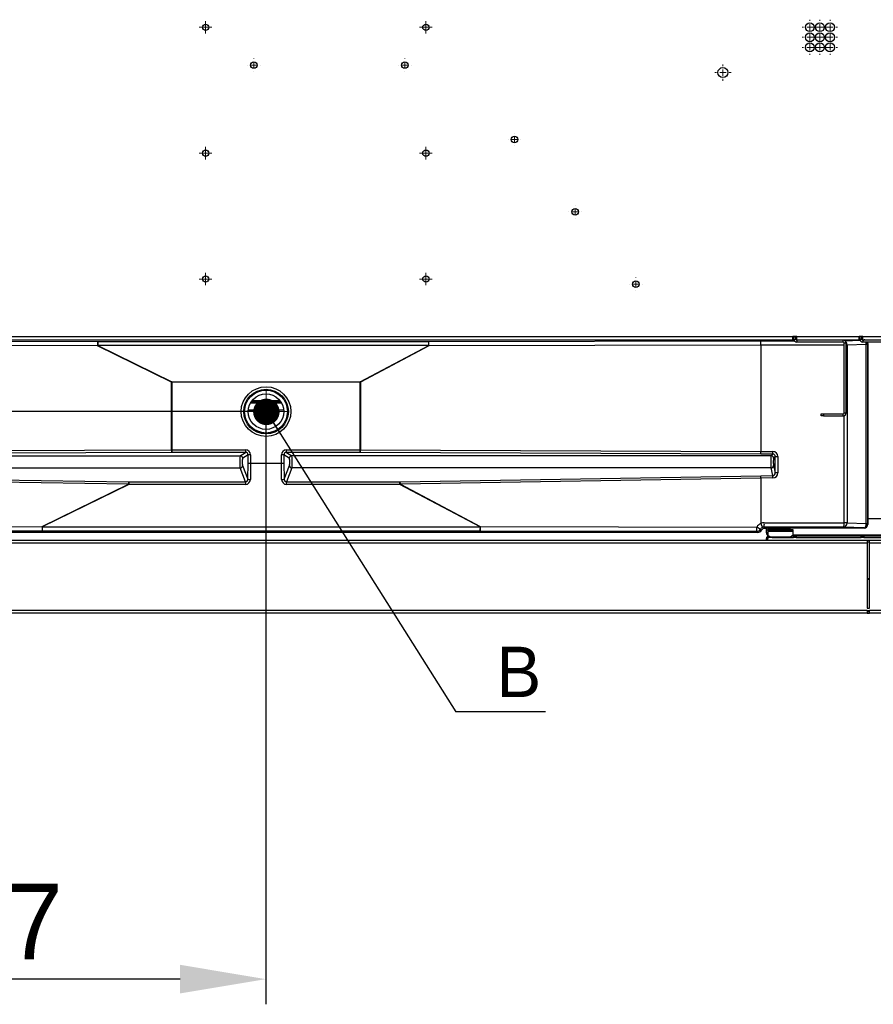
# Model space of a CAD drawing. Header units: millimetres. Extents: x 0 to 39025, y -31299 to 8400.
# Tile 129 of 209: x 15008 to 15686, y -11847 to -11064. Entities that reach past the tile are written whole.
import ezdxf

# ---------------------------------------------------------------- set-up
doc = ezdxf.new("R2010")
doc.units = ezdxf.units.MM
doc.header["$PDSIZE"] = -1
doc.layers.add('ANOTACIJE', color=7, linetype='Continuous')
doc.layers.add('DIMENZIJE', color=4, linetype='Continuous')
doc.styles.add('SLDTEXTSTYLE1', font='Montserrat-Regular.ttf')
doc.styles.add('SLDTEXTSTYLE6', font='txt')
doc.styles.get("Standard").update_dxf_attribs({"font": 'Montserrat-Regular.ttf'})
doc.dimstyles.new('SLDDIMSTYLE0', dxfattribs={"dimtxt": 3, "dimasz": 3.414889, "dimexe": 0, "dimexo": 0.0625, "dimgap": 0.75, "dimtad": 1, "dimdec": 0, "dimlfac": 20, "dimrnd": 1e-09, "dimzin": 12, "dimdsep": 46, "dimtxsty": 'SLDTEXTSTYLE6', "dimsah": 1, "dimcen": 0.09, "dimadec": 0, "dimazin": 3, "dimtfac": 1, "dimtdec": 0, "dimtofl": 0, "dimtmove": 0, "dimatfit": 3, "dimfxl": 1, "dimfrac": 2, "dimtolj": 1, "dimtzin": 12, "dimarcsym": 0})
doc.dimstyles.new('SLDDIMSTYLE2', dxfattribs={"dimtxt": 0.18, "dimasz": 1.050735, "dimexe": 0, "dimexo": 0.0625, "dimgap": 0, "dimtad": 0, "dimtih": 1, "dimtoh": 1, "dimdec": 0, "dimrnd": 1e-09, "dimzin": 0, "dimdsep": 46, "dimtxsty": 'Standard', "dimblk1": 'DOT', "dimblk2": 'DOT', "dimsah": 1, "dimcen": 0.09, "dimadec": 0, "dimazin": 0, "dimtfac": 1.050735, "dimtdec": 0, "dimtofl": 0, "dimtmove": 0, "dimatfit": 3, "dimldrblk": 'DOT', "dimfxl": 1, "dimfrac": 2, "dimtolj": 1, "dimtzin": 0, "dimarcsym": 0})

# ---------------------------------------------------------------- blocks, each defined once
blk = doc.blocks.new('SW_CENTERMARKSYMBOL_41')
at = {"color": 0, "linetype": 'Continuous', "lineweight": 18}
for p, q in [((-2.5, 0), (-3.25, 0)), ((0, 0), (-1.25, 0)), ((0, 2.5), (0, 3.25)), ((0, 0), (0, 1.25)), ((0, 0), (0, -1.25)), ((0, 0), (1.25, 0)), ((2.5, 0), (3.25, 0)), ((0, -2.5), (0, -3.25))]:
    blk.add_line(p, q, dxfattribs=at)
blk = doc.blocks.new('SW_CENTERMARKSYMBOL_45')
at = {"color": 0, "linetype": 'Continuous', "lineweight": 18}
for p, q in [((-2.5, 0), (-2.55, 0)), ((0, 0), (-1.25, 0)), ((0, 2.5), (0, 2.55)), ((0, 0), (0, 1.25)), ((0, 0), (0, -1.25)), ((0, 0), (1.25, 0)), ((2.5, 0), (2.55, 0)), ((0, -2.5), (0, -2.55))]:
    blk.add_line(p, q, dxfattribs=at)
blk = doc.blocks.new('SW_CENTERMARKSYMBOL_47')
at = {"color": 0, "linetype": 'Continuous', "lineweight": 18}
for p, q in [((-2.5, 0), (-2.55, 0)), ((0, 0), (-1.25, 0)), ((0, 2.5), (0, 2.55)), ((0, 0), (0, 1.25)), ((0, 0), (0, -1.25)), ((0, 0), (1.25, 0)), ((2.5, 0), (2.55, 0)), ((0, -2.5), (0, -2.55))]:
    blk.add_line(p, q, dxfattribs=at)
blk = doc.blocks.new('SW_CENTERMARKSYMBOL_51')
at = {"color": 0, "linetype": 'Continuous', "lineweight": 18}
for p, q in [((-2.5, 0), (-2.55, 0)), ((0, 0), (-1.25, 0)), ((0, 2.5), (0, 2.55)), ((0, 0), (0, 1.25)), ((0, 0), (0, -1.25)), ((0, 0), (1.25, 0)), ((2.5, 0), (2.55, 0)), ((0, -2.5), (0, -2.55))]:
    blk.add_line(p, q, dxfattribs=at)
blk = doc.blocks.new('SW_CENTERMARKSYMBOL_53')
at = {"color": 0, "linetype": 'Continuous', "lineweight": 18}
for p, q in [((-2.5, 0), (-2.55, 0)), ((0, 0), (-1.25, 0)), ((0, 2.5), (0, 2.55)), ((0, 0), (0, 1.25)), ((0, 0), (0, -1.25)), ((0, 0), (1.25, 0)), ((2.5, 0), (2.55, 0)), ((0, -2.5), (0, -2.55))]:
    blk.add_line(p, q, dxfattribs=at)
blk = doc.blocks.new('SW_CENTERMARKSYMBOL_54')
at = {"color": 0, "linetype": 'Continuous', "lineweight": 18}
for p, q in [((-2.5, 0), (-2.55, 0)), ((0, 0), (-1.25, 0)), ((0, 2.5), (0, 2.55)), ((0, 0), (0, 1.25)), ((0, 0), (0, -1.25)), ((0, 0), (1.25, 0)), ((2.5, 0), (2.55, 0)), ((0, -2.5), (0, -2.55))]:
    blk.add_line(p, q, dxfattribs=at)
blk = doc.blocks.new('SW_CENTERMARKSYMBOL_59')
at = {"color": 0, "linetype": 'Continuous', "lineweight": 18}
for p, q in [((-2.5, 0), (-3, 0)), ((0, 0), (-1.25, 0)), ((0, 2.5), (0, 3)), ((0, 0), (0, 1.25)), ((0, 0), (0, -1.25)), ((0, 0), (1.25, 0)), ((2.5, 0), (3, 0)), ((0, -2.5), (0, -3))]:
    blk.add_line(p, q, dxfattribs=at)
blk = doc.blocks.new('SW_CENTERMARKSYMBOL_60')
at = {"color": 0, "linetype": 'Continuous', "lineweight": 18}
for p, q in [((-2.5, 0), (-3, 0)), ((0, 0), (-1.25, 0)), ((0, 2.5), (0, 3)), ((0, 0), (0, 1.25)), ((0, 0), (0, -1.25)), ((0, 0), (1.25, 0)), ((2.5, 0), (3, 0)), ((0, -2.5), (0, -3))]:
    blk.add_line(p, q, dxfattribs=at)
blk = doc.blocks.new('SW_CENTERMARKSYMBOL_61')
at = {"color": 0, "linetype": 'Continuous', "lineweight": 18}
for p, q in [((-2.5, 0), (-3, 0)), ((0, 0), (-1.25, 0)), ((0, 2.5), (0, 3)), ((0, 0), (0, 1.25)), ((0, 0), (0, -1.25)), ((0, 0), (1.25, 0)), ((2.5, 0), (3, 0)), ((0, -2.5), (0, -3))]:
    blk.add_line(p, q, dxfattribs=at)
blk = doc.blocks.new('SW_CENTERMARKSYMBOL_62')
at = {"color": 0, "linetype": 'Continuous', "lineweight": 18}
for p, q in [((-2.5, 0), (-3, 0)), ((0, 0), (-1.25, 0)), ((0, 2.5), (0, 3)), ((0, 0), (0, 1.25)), ((0, 0), (0, -1.25)), ((0, 0), (1.25, 0)), ((2.5, 0), (3, 0)), ((0, -2.5), (0, -3))]:
    blk.add_line(p, q, dxfattribs=at)
blk = doc.blocks.new('SW_CENTERMARKSYMBOL_63')
at = {"color": 0, "linetype": 'Continuous', "lineweight": 18}
for p, q in [((-2.5, 0), (-3, 0)), ((0, 0), (-1.25, 0)), ((0, 2.5), (0, 3)), ((0, 0), (0, 1.25)), ((0, 0), (0, -1.25)), ((0, 0), (1.25, 0)), ((2.5, 0), (3, 0)), ((0, -2.5), (0, -3))]:
    blk.add_line(p, q, dxfattribs=at)
blk = doc.blocks.new('SW_CENTERMARKSYMBOL_64')
at = {"color": 0, "linetype": 'Continuous', "lineweight": 18}
for p, q in [((-2.5, 0), (-3, 0)), ((0, 0), (-1.25, 0)), ((0, 2.5), (0, 3)), ((0, 0), (0, 1.25)), ((0, 0), (0, -1.25)), ((0, 0), (1.25, 0)), ((2.5, 0), (3, 0)), ((0, -2.5), (0, -3))]:
    blk.add_line(p, q, dxfattribs=at)
blk = doc.blocks.new('SW_CENTERMARKSYMBOL_65')
at = {"color": 0, "linetype": 'Continuous', "lineweight": 18}
for p, q in [((-2.5, 0), (-3, 0)), ((0, 0), (-1.25, 0)), ((0, 2.5), (0, 3)), ((0, 0), (0, 1.25)), ((0, 0), (0, -1.25)), ((0, 0), (1.25, 0)), ((2.5, 0), (3, 0)), ((0, -2.5), (0, -3))]:
    blk.add_line(p, q, dxfattribs=at)
blk = doc.blocks.new('SW_CENTERMARKSYMBOL_66')
at = {"color": 0, "linetype": 'Continuous', "lineweight": 18}
for p, q in [((-2.5, 0), (-3, 0)), ((0, 0), (-1.25, 0)), ((0, 2.5), (0, 3)), ((0, 0), (0, 1.25)), ((0, 0), (0, -1.25)), ((0, 0), (1.25, 0)), ((2.5, 0), (3, 0)), ((0, -2.5), (0, -3))]:
    blk.add_line(p, q, dxfattribs=at)
blk = doc.blocks.new('SW_CENTERMARKSYMBOL_67')
at = {"color": 0, "linetype": 'Continuous', "lineweight": 18}
for p, q in [((-2.5, 0), (-3, 0)), ((0, 0), (-1.25, 0)), ((0, 2.5), (0, 3)), ((0, 0), (0, 1.25)), ((0, 0), (0, -1.25)), ((0, 0), (1.25, 0)), ((2.5, 0), (3, 0)), ((0, -2.5), (0, -3))]:
    blk.add_line(p, q, dxfattribs=at)
blk = doc.blocks.new('SW_CENTERMARKSYMBOL_75')
at = {"color": 0, "linetype": 'Continuous', "lineweight": 18}
for p, q in [((-1.25, 0), (-2.5, 0)), ((0, 0), (-1.25, 0)), ((0, 1.25), (0, 2.5)), ((0, 0), (0, 1.25)), ((0, 0), (0, -1.25)), ((0, 0), (1.25, 0)), ((1.25, 0), (2.5, 0)), ((0, -1.25), (0, -2.5))]:
    blk.add_line(p, q, dxfattribs=at)
blk = doc.blocks.new('SW_CENTERMARKSYMBOL_76')
at = {"color": 0, "linetype": 'Continuous', "lineweight": 18}
for p, q in [((-1.25, 0), (-2.5, 0)), ((0, 0), (-1.25, 0)), ((0, 1.25), (0, 2.5)), ((0, 0), (0, 1.25)), ((0, 0), (0, -1.25)), ((0, 0), (1.25, 0)), ((1.25, 0), (2.5, 0)), ((0, -1.25), (0, -2.5))]:
    blk.add_line(p, q, dxfattribs=at)
blk = doc.blocks.new('SW_CENTERMARKSYMBOL_79')
at = {"color": 0, "linetype": 'Continuous', "lineweight": 18}
for p, q in [((-1.25, 0), (-2.5, 0)), ((0, 0), (-1.25, 0)), ((0, 1.25), (0, 2.5)), ((0, 0), (0, 1.25)), ((0, 0), (0, -1.25)), ((0, 0), (1.25, 0)), ((1.25, 0), (2.5, 0)), ((0, -1.25), (0, -2.5))]:
    blk.add_line(p, q, dxfattribs=at)
blk = doc.blocks.new('SW_CENTERMARKSYMBOL_80')
at = {"color": 0, "linetype": 'Continuous', "lineweight": 18}
for p, q in [((-1.25, 0), (-2.5, 0)), ((0, 0), (-1.25, 0)), ((0, 1.25), (0, 2.5)), ((0, 0), (0, 1.25)), ((0, 0), (0, -1.25)), ((0, 0), (1.25, 0)), ((1.25, 0), (2.5, 0)), ((0, -1.25), (0, -2.5))]:
    blk.add_line(p, q, dxfattribs=at)
blk = doc.blocks.new('SW_CENTERMARKSYMBOL_83')
at = {"color": 0, "linetype": 'Continuous', "lineweight": 18}
for p, q in [((-1.25, 0), (-2.5, 0)), ((0, 0), (-1.25, 0)), ((0, 1.25), (0, 2.5)), ((0, 0), (0, 1.25)), ((0, 0), (0, -1.25)), ((0, 0), (1.25, 0)), ((1.25, 0), (2.5, 0)), ((0, -1.25), (0, -2.5))]:
    blk.add_line(p, q, dxfattribs=at)
blk = doc.blocks.new('SW_CENTERMARKSYMBOL_84')
at = {"color": 0, "linetype": 'Continuous', "lineweight": 18}
for p, q in [((-1.25, 0), (-2.5, 0)), ((0, 0), (-1.25, 0)), ((0, 1.25), (0, 2.5)), ((0, 0), (0, 1.25)), ((0, 0), (0, -1.25)), ((0, 0), (1.25, 0)), ((1.25, 0), (2.5, 0)), ((0, -1.25), (0, -2.5))]:
    blk.add_line(p, q, dxfattribs=at)
blk = doc.blocks.new('SW_CENTERMARKSYMBOL_100')
at = {"color": 0, "linetype": 'Continuous', "lineweight": 18}
for p, q in [((0, 2.5), (0, 8.31)), ((-2.5, 0), (-8.31, 0)), ((0, 0), (-1.25, 0)), ((0, 0), (0, 1.25)), ((0, 0), (0, -1.25)), ((0, 0), (1.25, 0)), ((2.5, 0), (8.31, 0)), ((0, -2.5), (0, -8.31))]:
    blk.add_line(p, q, dxfattribs=at)
blk = doc.blocks.new('Adapt 2 S (spodaj)')
at = {"linetype": 'Continuous', "lineweight": 25}
for p, q in [((41.6, 219.88), (898.6, 219.88)), ((901.6, 219.88), (898.6, 219.88)), ((898.6, 217.08), (898.6, 219.88)), ((898.6, 219.38), (900.6, 219.38)), ((898.6, 219.08), (899.35, 219.08)), ((899.35, 217.58), (899.35, 219.88)), ((900.6, 219.38), (900.6, 219.88)), ((900.85, 217.58), (900.85, 219.88)), ((901.6, 219.38), (900.85, 219.38)), ((900.85, 219.08), (901.6, 219.08)), ((901.6, 219.88), (951.1, 219.88)), ((901.6, 217.08), (901.6, 219.88)), ((954.1, 219.88), (951.1, 219.88)), ((951.1, 217.08), (951.1, 219.88)), ((951.85, 219.38), (951.1, 219.38)), ((951.1, 219.08), (951.85, 219.08)), ((951.85, 217.58), (951.85, 219.88)), ((953.35, 217.58), (953.35, 219.88)), ((954.1, 219.38), (953.35, 219.38)), ((953.35, 219.08), (954.1, 219.08)), ((954.1, 217.08), (954.1, 219.88)), ((954.1, 219.88), (1108.4, 219.88)), ((41.6, 217.08), (898.6, 217.08)), ((55, 216.32), (346.33, 215.89)), ((346.18, 212.39), (55.31, 212.83)), ((404.92, 183.53), (346.18, 212.39)), ((346.33, 215.89), (346.33, 212.69)), ((346.33, 215.89), (609.27, 215.89)), ((346.33, 212.69), (405.08, 183.83)), ((609.27, 212.69), (346.33, 212.69)), ((554.92, 183.83), (609.27, 212.69)), ((609.43, 212.39), (555.08, 183.53)), ((609.27, 215.89), (872.87, 216.32)), ((609.27, 212.69), (609.27, 215.89)), ((873, 212.82), (609.43, 212.39)), ((865.5, 217.08), (865.5, 216.62)), ((870.5, 216.62), (870.5, 217.08)), ((872.87, 216.32), (899.71, 216.34)), ((939.15, 212.88), (873, 212.82)), ((873, 212.82), (873, 128.38)), ((873, 212.82), (873, 212.82)), ((899.41, 217.08), (898.6, 217.08)), ((899.35, 217.58), (900.85, 217.58)), ((901.6, 217.08), (901.03, 217.08)), ((901.6, 217.08), (951.1, 217.08)), ((901.65, 216.78), (901.65, 215.28)), ((938.55, 216.78), (901.65, 216.78)), ((938.55, 215.28), (901.65, 215.28)), ((938.55, 215.28), (938.55, 216.78)), ((939.15, 158.55), (939.15, 212.88)), ((939.35, 212.88), (939.15, 212.88)), ((939.35, 159.08), (939.35, 214.48)), ((940.85, 214.48), (939.35, 214.48)), ((939.81, 216.4), (951.98, 216.83)), ((940.85, 159.08), (940.85, 214.48)), ((941.53, 212.88), (940.85, 212.88)), ((956.81, 213.41), (941.53, 212.88)), ((941.53, 212.88), (941.53, 71.68)), ((951.91, 217.08), (951.1, 217.08)), ((951.85, 217.58), (953.35, 217.58)), ((954.1, 217.08), (953.53, 217.08)), ((953.74, 216.89), (954.85, 216.93)), ((954.1, 217.08), (1108.4, 217.08)), ((954.15, 216.78), (954.15, 215.28)), ((991.05, 216.78), (954.15, 216.78)), ((991.05, 215.28), (954.15, 215.28)), ((954.85, 216.93), (955, 217.08)), ((955.8, 216.97), (955.8, 217.08)), ((956.81, 71.15), (956.81, 213.41)), ((957.8, 217.08), (957.8, 216.78)), ((957.83, 213.76), (957.83, 70.8)), ((958, 214.08), (957.85, 213.93)), ((958, 214.08), (958, 70.48)), ((404.92, 183.53), (405.08, 183.53)), ((404.92, 129.67), (404.92, 183.53)), ((405.08, 183.83), (405.08, 183.53)), ((405.08, 183.83), (554.92, 183.83)), ((405.08, 183.53), (405.08, 129.67)), ((554.92, 183.53), (405.08, 183.53)), ((554.92, 183.83), (554.92, 183.53)), ((554.92, 183.53), (555.08, 183.53)), ((554.92, 129.67), (554.92, 183.53)), ((555.08, 183.53), (555.08, 129.67)), ((467.76, 167.13), (492.24, 167.13)), ((468.4, 168.13), (491.6, 168.13)), ((468.89, 168.79), (491.11, 168.79)), ((494.08, 161.13), (465.92, 161.13)), ((465.94, 161.43), (494.06, 161.43)), ((920.85, 156.78), (920.85, 158.28)), ((920.85, 158.28), (922.85, 158.28)), ((922.85, 156.78), (920.85, 156.78)), ((922.85, 158.28), (922.85, 156.78)), ((922.85, 158.28), (938.55, 158.28)), ((922.85, 156.78), (938.55, 156.78)), ((938.55, 156.78), (938.55, 158.28)), ((939.15, 71.68), (939.15, 156.86)), ((939.35, 159.08), (940.85, 159.08)), ((44.4, 128.32), (404.92, 129.67)), ((405.01, 127.68), (268.65, 127.17)), ((405.08, 129.67), (405.08, 127.68)), ((405.08, 129.67), (463.75, 129.67)), ((463.75, 127.68), (405.08, 127.68)), ((459.51, 125.04), (463.75, 127.68)), ((465.76, 125.71), (461.49, 123.05)), ((463.75, 129.67), (463.75, 127.68)), ((465.76, 119.17), (465.76, 125.71)), ((467.74, 125.71), (465.76, 125.71)), ((467.74, 125.71), (467.74, 119.08)), ((494.24, 125.71), (492.26, 125.71)), ((492.26, 119.08), (492.26, 125.71)), ((494.24, 125.71), (494.24, 119.17)), ((498.51, 123.05), (494.24, 125.71)), ((496.25, 127.68), (496.25, 129.67)), ((496.25, 129.67), (554.92, 129.67)), ((554.92, 127.68), (496.25, 127.68)), ((496.25, 127.68), (500.49, 125.04)), ((554.92, 127.68), (554.92, 129.67)), ((872.93, 126.39), (554.99, 127.68)), ((555.08, 129.67), (873, 128.38)), ((882.53, 126.37), (872.93, 126.39)), ((873, 128.38), (882.59, 128.36)), ((881.21, 125.04), (882.53, 126.37)), ((44.4, 125.04), (459.51, 125.04)), ((465.6, 106.33), (465.76, 119.17)), ((467.74, 119.08), (467.58, 106.16)), ((467.74, 119.08), (467.74, 119.08)), ((467.74, 119.08), (492.26, 119.08)), ((492.42, 106.16), (492.26, 119.08)), ((492.26, 119.08), (492.26, 119.08)), ((494.24, 119.17), (494.4, 106.33)), ((881.21, 125.04), (500.49, 125.04)), ((884.52, 124.36), (883.2, 123.05)), ((884.52, 124.36), (886.56, 124.36)), ((884.52, 111.51), (884.52, 124.36)), ((886.56, 124.36), (886.56, 111.51)), ((44.4, 115.36), (459.41, 115.36)), ((463.69, 104.28), (459.41, 115.36)), ((461.39, 117.24), (465.6, 106.33)), ((494.4, 106.33), (498.61, 117.24)), ((500.59, 115.36), (496.31, 104.28)), ((881.14, 115.36), (500.59, 115.36)), ((882.62, 109.22), (881.14, 115.36)), ((883.14, 117.24), (884.52, 111.51)), ((886.56, 111.51), (884.52, 111.51)), ((370.68, 102.41), (44.4, 107.51)), ((205.44, 106.87), (370.76, 104.28)), ((302.08, 68.7), (370.68, 102.41)), ((371.09, 102.23), (302.23, 68.4)), ((371.09, 104.28), (463.69, 104.28)), ((371.09, 104.28), (371.09, 102.23)), ((463.69, 102.23), (371.09, 102.23)), ((463.69, 104.28), (463.69, 102.23)), ((496.31, 102.23), (496.31, 104.28)), ((496.31, 104.28), (586.36, 104.28)), ((586.36, 102.23), (496.31, 102.23)), ((586.36, 102.23), (586.36, 104.28)), ((650.07, 68.4), (586.36, 102.23)), ((586.67, 104.28), (872.93, 109.13)), ((873, 107.25), (586.77, 102.41)), ((586.77, 102.41), (650.24, 68.7)), ((872.93, 109.13), (882.62, 109.22)), ((882.67, 107.34), (873, 107.25)), ((873, 107.25), (873, 71.14)), ((875.83, 71.74), (939.15, 71.68)), ((941.53, 71.68), (939.15, 71.68)), ((941.53, 71.68), (956.81, 71.15)), ((957.85, 70.63), (958, 70.48)), ((958, 75.03), (969.5, 75.03)), ((302.23, 65.2), (44.4, 64.82)), ((870.49, 64.08), (44.4, 64.08)), ((44.52, 68.31), (302.08, 68.7)), ((302.23, 68.4), (650.07, 68.4)), ((302.23, 68.4), (302.23, 65.2)), ((650.07, 65.2), (302.23, 65.2)), ((650.07, 68.4), (650.07, 65.2)), ((869.73, 64.85), (650.07, 65.2)), ((650.24, 68.7), (869.89, 68.34)), ((870.49, 64.08), (869.73, 64.85)), ((872.73, 66.55), (873.5, 65.78)), ((875.64, 67.37), (877.5, 67.37)), ((939.06, 68.18), (875.74, 68.24)), ((875.74, 68.24), (876.5, 67.48)), ((955, 67.48), (876.5, 67.48)), ((877.5, 63.83), (877.5, 67.48)), ((878.5, 63.83), (877.5, 63.83)), ((878.5, 66.53), (880.5, 66.6)), ((878.5, 65.53), (878.5, 66.53)), ((880.5, 65.6), (878.5, 65.53)), ((878.5, 65.53), (878.5, 65.27)), ((878.5, 65.27), (898.5, 65.27)), ((878.5, 65.27), (878.5, 65.11)), ((878.5, 65.11), (898.5, 65.11)), ((878.5, 65.11), (878.5, 61.85)), ((879, 66.54), (879, 67.48)), ((879, 67.37), (880, 67.37)), ((880, 66.58), (880, 67.48)), ((880.5, 66.6), (880.5, 65.6)), ((880.5, 66.6), (896.5, 66.6)), ((880.5, 65.6), (896.5, 65.6)), ((896.5, 65.6), (896.5, 66.6)), ((896.5, 66.6), (898.5, 66.53)), ((898.5, 65.53), (896.5, 65.6)), ((898.5, 66.53), (898.5, 65.53)), ((898.5, 65.53), (898.5, 65.27)), ((898.5, 65.27), (898.5, 65.11)), ((898.5, 65.11), (898.5, 61.85)), ((954.85, 67.63), (939.06, 68.18)), ((955, 67.48), (954.85, 67.63)), ((957.49, 57.66), (54.51, 57.66)), ((957.49, 55.66), (54.51, 55.66)), ((878.5, 59.38), (877.5, 59.38)), ((877.5, 57.66), (877.5, 59.38)), ((878.5, 61.85), (880.5, 60.67)), ((878.5, 57.66), (878.5, 59.38)), ((879.3, 60.18), (879.3, 61.18)), ((879.3, 61.18), (879.64, 61.18)), ((880, 60.18), (879.3, 60.18)), ((880, 60.03), (880, 60.97)), ((882, 60.03), (880, 60.03)), ((880.5, 60.67), (881.5, 60.67)), ((881.5, 60.67), (895.5, 60.67)), ((881.5, 60.67), (881.5, 60.33)), ((881.5, 60.33), (895.5, 60.33)), ((882, 60.33), (882, 60.03)), ((882, 60.03), (899, 60.03)), ((895.5, 60.67), (896.5, 60.67)), ((895.5, 60.67), (895.5, 60.33)), ((896.5, 60.67), (898.5, 61.85)), ((899, 61.03), (897.11, 61.03)), ((969.5, 61.83), (898.47, 61.83)), ((899, 60.03), (899, 61.03)), ((899, 61.03), (901, 61.03)), ((901, 60.03), (899, 60.03)), ((901, 61.03), (901, 60.03)), ((952.8, 61.03), (901, 61.03)), ((901, 60.03), (952.8, 60.03)), ((952.8, 60.03), (952.8, 61.03)), ((952.8, 61.03), (954.8, 61.03)), ((954.8, 60.03), (952.8, 60.03)), ((954.8, 61.03), (954.8, 60.03)), ((969, 61.03), (954.8, 61.03)), ((954.8, 60.03), (969, 60.03)), ((957.49, 57.66), (957.49, 55.66)), ((959.49, 57.66), (957.49, 57.66)), ((957.49, 56.66), (959.49, 56.66)), ((959.49, 56.28), (957.49, 56.28)), ((957.49, 55.66), (957.49, 3.98)), ((1095.49, 57.66), (959.49, 57.66)), ((959.49, 55.66), (959.49, 57.66)), ((959.49, 3.98), (959.49, 55.66)), ((1095.49, 55.66), (959.49, 55.66)), ((959.49, 27.32), (957.49, 27.32)), ((957.49, 27.05), (959.49, 27.05)), ((957.49, 1.98), (6.52, 1.98)), ((957.49, 3.98), (959.49, 3.98)), ((957.49, 1.98), (957.49, -0.02)), ((957.49, 1.98), (959.49, 1.98)), ((959.49, 1.4), (957.49, 1.4)), ((959.49, 0.98), (957.49, 0.98)), ((959.49, -0.02), (959.49, 1.98)), ((1095.49, 1.98), (959.49, 1.98)), ((957.49, -0.02), (6.52, -0.02)), ((957.49, -0.02), (959.49, -0.02)), ((1095.49, -0.02), (959.49, -0.02))]:
    blk.add_line(p, q, dxfattribs=at)
at = {"linetype": 'Continuous', "lineweight": 25, "flags": 128}
for points in [[(865.5, 216.7), (865.35, 216.69), (865.26, 216.65), (865.54, 216.62), (866.15, 216.59), (867.01, 216.57), (868, 216.56)], [(868, 216.56), (868.99, 216.57), (869.85, 216.59), (870.46, 216.62), (870.74, 216.65), (870.65, 216.69), (870.5, 216.7)], [(955.78, 216.78), (955.44, 216.87), (954.85, 216.93)], [(883.5, 67.55), (882.56, 67.56), (881.75, 67.58), (881.17, 67.6), (880.91, 67.64), (881, 67.67), (881.43, 67.7), (882.13, 67.72), (883.02, 67.73), (883.98, 67.73), (884.87, 67.72), (885.57, 67.7), (886, 67.67), (886.09, 67.64), (885.83, 67.6), (885.25, 67.58), (884.44, 67.56), (883.5, 67.55)], [(883.5, 65.33), (884.44, 65.34), (885.25, 65.36), (885.83, 65.38), (886.09, 65.41), (886, 65.45), (885.57, 65.48), (884.87, 65.5), (883.98, 65.51), (883.02, 65.51), (882.13, 65.5), (881.43, 65.48), (881, 65.45), (880.91, 65.41), (881.17, 65.38), (881.75, 65.36), (882.56, 65.34), (883.5, 65.33)], [(893.5, 67.55), (892.56, 67.56), (891.75, 67.58), (891.17, 67.6), (890.91, 67.64), (891, 67.67), (891.43, 67.7), (892.13, 67.72), (893.02, 67.73), (893.98, 67.73), (894.87, 67.72), (895.57, 67.7), (896, 67.67), (896.09, 67.64), (895.83, 67.6), (895.25, 67.58), (894.44, 67.56), (893.5, 67.55)], [(893.5, 65.33), (894.44, 65.34), (895.25, 65.36), (895.83, 65.38), (896.09, 65.41), (896, 65.45), (895.57, 65.48), (894.87, 65.5), (893.98, 65.51), (893.02, 65.51), (892.13, 65.5), (891.43, 65.48), (891, 65.45), (890.91, 65.41), (891.17, 65.38), (891.75, 65.36), (892.56, 65.34), (893.5, 65.33)]]:
    blk.add_lwpolyline(points, dxfattribs=at)
at = {"linetype": 'Continuous', "lineweight": 25}
for centre, radius in [((432, 465.43), 2.5), ((607, 465.43), 2.5), ((912, 465.48), 3.5), ((920, 465.48), 3.5), ((928, 465.48), 3.5), ((912, 457.48), 3.5), ((920, 457.48), 3.5), ((928, 457.48), 3.5), ((912, 449.48), 3.5), ((920, 449.48), 3.5), ((928, 449.48), 3.5), ((470.3, 435.43), 2.6), ((590.3, 435.43), 2.6), ((842.96, 429.44), 4), ((842.96, 429.44), 4), ((677.33, 376.32), 2.6), ((432, 365.43), 2.5), ((607, 365.43), 2.5), ((725.54, 318.87), 2.6), ((432, 265.43), 2.5), ((607, 265.43), 2.5), ((773.75, 261.41), 2.6), ((480, 160.08), 19.75), ((480, 160.08), 17.75), ((480, 160.08), 17.01), ((480, 160.08), 14.12)]:
    blk.add_circle(centre, radius, dxfattribs=at)
for centre, radius, start, end in [((368.36, 213.19), 22.19, 173.01444, 182.06454), ((427.53, 172.49), 90.61, 153.66161, 153.87665), ((588.89, 213.19), 20.55, 357.77174, 7.54584), ((534.14, 172.49), 85.21, 27.91872, 28.1511), ((901.65, 217.58), 2.3, 180, 270), ((901.65, 217.58), 0.8, 180, 270), ((938.55, 214.48), 2.3, 0, 90), ((938.55, 214.48), 0.8, 0, 90), ((832.26, 212.89), 106.89, 359.99125, 1.14701), ((937.37, 212.93), 4.16, 359.27488, 40.14919), ((954.15, 217.58), 2.3, 180, 270), ((954.15, 217.58), 0.8, 180, 270), ((955.62, 213.65), 2.21, 2.934, 47.50626), ((954.85, 213.93), 3, 0.07413, 26.79953), ((486.28, 143.63), 90.61, 153.66161, 153.87665), ((479.79, 143.63), 85.21, 27.91872, 28.1511), ((938.55, 159.08), 0.8, 270, 0), ((938.55, 159.08), 2.3, 270, 0), ((419.08, 129.28), 14.16, 178.42987, 186.50693), ((541.97, 129.28), 13.11, 352.97071, 1.69468), ((859.44, 127.97), 23.15, 356.02792, 0.96166), ((459.48, 123.03), 2.02, 0.63942, 89.0187), ((500.52, 123.03), 2.02, 90.9813, 179.36058), ((881.19, 123.03), 2.01, 0.50813, 89.49187), ((459.35, 117.41), 2.05, 271.66914, 355.32863), ((500.65, 117.41), 2.05, 184.67137, 268.33086), ((881.13, 117.37), 2.01, 270.35242, 356.30399), ((392.7, 102.34), 22.02, 174.93512, 179.83165), ((467.27, 113.98), 7.83, 257.67946, 272.261), ((492.73, 113.98), 7.83, 267.739, 282.32054), ((566.38, 102.34), 20.39, 0.18248, 5.47239), ((846.62, 107.27), 36.05, 0.10146, 3.08988), ((839.57, 70.94), 36.27, 355.73465, 1.26455), ((902.89, 70.88), 36.27, 355.73465, 1.26455), ((938.33, 71.32), 3.22, 283.03291, 6.40539), ((954.85, 70.63), 3, 270.08169, 359.91831), ((955.41, 70.99), 2.43, 292.73151, 355.40059), ((324.25, 67.9), 22.19, 177.93546, 186.98556), ((383.43, 108.6), 90.61, 206.12335, 206.33839), ((574.94, 108.6), 85.21, 331.8489, 332.08128), ((629.7, 67.9), 20.55, 352.45416, 2.22826), ((849.35, 67.55), 20.55, 352.45416, 2.22826), ((869.72, 68.35), 3.5, 270.08165, 329.05447), ((850.58, 34.71), 38.79, 55.1768, 60.13826), ((880, 63.83), 2.5, 180, 248.78345), ((879.3, 59.38), 1.8, 90, 180), ((879.3, 59.38), 0.8, 90, 180)]:
    blk.add_arc(centre, radius, start, end, dxfattribs=at)
for centre, major_axis, ratio, start_param, end_param in [((872.87, 212.82), (0, 3.5), 0.036297, 4.712352, 6.248254), ((954.85, 213.43), (-0.09, 3.5), 0.598569, 5.972753, 6.238647), ((955, 214.08), (2.12, 2.12), 0.998783, 0.333902, 0.784789), ((954.33, 213.41), (0.59, 3.49), 0.694759, 4.828624, 5.389146), ((954.33, 213.41), (3.5, 0.37), 0.10243, 5.487068, 6.23756), ((955, 214.08), (2.12, 2.12), 0.998783, 5.498396, 5.909094), ((957.85, 213.43), (0.001, 0.5), 0.051121, 0.051215, 0.84684), ((405.08, 129.54), (3.5, 0), 0.037495, 1.570796, 1.613754), ((405.08, 127.55), (1.5, 0), 0.087489, 1.570796, 1.613754), ((463.7, 125.66), (3.44, 2.14), 0.986572, 5.732422, 7.291089), ((463.7, 125.66), (1.77, 1.1), 0.960939, 5.732422, 7.291089), ((496.3, 125.66), (3.44, -2.14), 0.986572, 2.133689, 3.692355), ((496.3, 125.66), (1.77, -1.1), 0.960939, 2.133689, 3.692355), ((554.92, 129.54), (3.5, 0), 0.037495, 1.52437, 1.570796), ((554.92, 127.55), (1.5, 0), 0.087489, 1.52437, 1.570796), ((872.93, 128.38), (0.01, 2), 0.036297, 3.228921, 4.712481), ((774.24, 128.78), (98.76, -0.4), 0.020252, 0.000018, 0.000082), ((882.5, 124.34), (1.25, 1.6), 0.981564, 5.377483, 6.940683), ((882.56, 124.34), (2.21, 3.36), 0.99424, 5.298183, 6.861384), ((459.55, 120.06), (0, 5), 0.084325, 0.087266, 2.792527), ((461.53, 120.06), (0, 3), 0.140541, 0.087266, 2.792527), ((467.74, 119.17), (2, -0.01), 0.043658, 3.281487, 4.712657), ((492.26, 119.17), (2, 0.01), 0.043658, 4.712121, 6.143291), ((498.47, 120.06), (0, 3), 0.140541, 3.490659, 6.195919), ((500.45, 120.06), (0, 5), 0.084325, 3.490659, 6.195919), ((881.23, 120.06), (0, 5), 0.052493, 0.087266, 2.792527), ((883.23, 120.06), (0, 3), 0.087489, 0.087266, 2.792527), ((882.5, 111.59), (-0.45, 2.35), 0.836726, 2.97333, 4.514313), ((882.56, 111.59), (-0.7, 4.2), 0.938053, 2.994741, 4.535724), ((371.9, 102.93), (4.34, -1.7), 0.205953, 4.507363, 4.604606), ((371.9, 104.81), (3.49, 0.13), 0.147876, 4.373927, 4.471169), ((463.54, 106.53), (-0.98, 2.08), 0.868804, 2.711424, 4.234602), ((463.54, 106.35), (-2.03, 3.64), 0.959645, 2.649586, 4.172764), ((496.46, 106.35), (2.03, 3.64), 0.959645, 2.110421, 3.6336), ((496.46, 106.53), (0.98, 2.08), 0.868804, 2.048583, 3.571761), ((585.61, 104.81), (3.28, -0.13), 0.157519, 4.950601, 5.049421), ((585.61, 102.93), (4.18, 1.68), 0.208534, 4.809347, 4.908167), ((872.93, 107.25), (-0.03, 2), 0.036293, 4.712006, 5.933861), ((774.24, 105.58), (98.76, 1.67), 0.020249, 6.282843, 6.28311), ((875.91, 64.73), (6.07, -3.53), 0.996733, 2.522402, 3.127246), ((875.84, 64.73), (5.86, -3.86), 0.997682, 2.154084, 2.569366), ((955, 70.48), (2.12, -2.12), 0.998783, 5.498396, 7.067974), ((954.33, 71.15), (-0.59, 3.49), 0.694759, 3.845662, 4.596154), ((954.33, 71.15), (3.5, -0.37), 0.10243, 0.045626, 0.796117), ((957.85, 71.13), (-0.001, 0.5), 0.051121, 2.294753, 3.090378), ((870.49, 67.58), (2.48, -2.48), 0.998783, 5.498396, 6.528673), ((875.75, 64.73), (2.98, -1.89), 0.99242, 2.556949, 3.166413), ((876.5, 63.98), (2.48, -2.48), 0.998783, 2.356803, 3.38708), ((875.74, 64.73), (2.85, -2.06), 0.994248, 2.195358, 2.616171), ((954.85, 71.13), (0.09, 3.5), 0.598569, 3.186131, 3.981756)]:
    blk.add_ellipse(centre, major_axis=major_axis, ratio=ratio, start_param=start_param, end_param=end_param, dxfattribs=at)
for points, knots in [([(873.01, 71.11), (873, 71.12), (873, 71.13), (873, 71.14), (873, 71.14), (873, 71.14), (873, 71.14)], [0, 0, 0, 0, 0.00002381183, 0.00002381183, 0.00002381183, 0.00002954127, 0.00002954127, 0.00002954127, 0.00002954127]), ([(873.01, 71.11), (873.1, 70.91), (873.18, 70.71), (873.36, 70.32), (873.44, 70.13), (873.6, 69.75), (873.68, 69.58), (873.82, 69.24), (873.88, 69.08), (874, 68.79), (874.05, 68.66), (874.15, 68.42), (874.19, 68.32), (874.25, 68.15), (874.27, 68.08), (874.3, 67.98), (874.3, 67.95), (874.3, 67.94)], [0, 0, 0, 0, 0.125, 0.125, 0.25, 0.25, 0.375, 0.375, 0.5, 0.5, 0.625, 0.625, 0.75, 0.75, 0.875, 0.875, 1, 1, 1, 1])]:
    blk.add_open_spline(points, degree=3, knots=knots, dxfattribs=at)
at = {"linetype": 'Continuous', "lineweight": 0, "xscale": 2, "yscale": 2, "zscale": 2}
for name, p in [('SW_CENTERMARKSYMBOL_80', (432, 465.43)), ('SW_CENTERMARKSYMBOL_79', (607, 465.43)), ('SW_CENTERMARKSYMBOL_65', (912, 465.48)), ('SW_CENTERMARKSYMBOL_63', (920, 465.48)), ('SW_CENTERMARKSYMBOL_66', (928, 465.48)), ('SW_CENTERMARKSYMBOL_67', (912, 457.48)), ('SW_CENTERMARKSYMBOL_62', (920, 457.48)), ('SW_CENTERMARKSYMBOL_60', (928, 457.48)), ('SW_CENTERMARKSYMBOL_64', (912, 449.48)), ('SW_CENTERMARKSYMBOL_61', (920, 449.48)), ('SW_CENTERMARKSYMBOL_59', (928, 449.48)), ('SW_CENTERMARKSYMBOL_47', (470.3, 435.43)), ('SW_CENTERMARKSYMBOL_45', (590.3, 435.43)), ('SW_CENTERMARKSYMBOL_41', (842.96, 429.44)), ('SW_CENTERMARKSYMBOL_51', (677.33, 376.32)), ('SW_CENTERMARKSYMBOL_84', (432, 365.43)), ('SW_CENTERMARKSYMBOL_83', (607, 365.43)), ('SW_CENTERMARKSYMBOL_53', (725.54, 318.87)), ('SW_CENTERMARKSYMBOL_76', (432, 265.43)), ('SW_CENTERMARKSYMBOL_75', (607, 265.43)), ('SW_CENTERMARKSYMBOL_54', (773.75, 261.41)), ('SW_CENTERMARKSYMBOL_100', (480, 160.08))]:
    blk.add_blockref(name, p, dxfattribs=at)
blk = doc.blocks.new('_Dot')
at = {"color": 0, "linetype": 'ByBlock', "lineweight": -2}
blk.add_line((-0.5, 0), (-1, 0), dxfattribs=at)
at = {"color": 0, "linetype": 'ByBlock', "const_width": 0.5}
blk.add_lwpolyline([(-0.25, 0, 1), (0.25, 0, 1)], format="xyb", close=True, dxfattribs=at)
blk = doc.blocks.new('*D192')
at = {"layer": 'Defpoints', "color": 0, "transparency": 16777216}
for p in [(15203.35, -11375.67), (14746.78, -11492.56), (14746.78, -11826.57)]:
    blk.add_point(p, dxfattribs=at)
at = {"layer": 'DIMENZIJE', "color": 0, "lineweight": -2, "transparency": 16777216}
for p, q in [((15203.35, -11376.92), (15203.35, -11846.57)), ((14746.78, -11493.81), (14746.78, -11846.57)), ((15135.06, -11826.57), (14815.07, -11826.57))]:
    blk.add_line(p, q, dxfattribs=at)
at = {"layer": 'DIMENZIJE', "color": 0, "transparency": 16777216}
for points in [[(14815.07, -11815.18), (14815.07, -11837.95), (14746.78, -11826.57)], [(15135.06, -11815.18), (15135.06, -11837.95), (15203.35, -11826.57)]]:
    blk.add_solid(points, dxfattribs=at)
at = {"layer": 'DIMENZIJE', "color": 0, "transparency": 16777216, "insert": (14975.07, -11781.14), "char_height": 60, "attachment_point": 5, "style": 'SLDTEXTSTYLE6'}
blk.add_mtext('\\A1;457', dxfattribs=at)
blk = doc.blocks.new('*D194')
at = {"layer": 'Defpoints', "color": 0, "transparency": 16777216}
for p in [(15203.35, -11375.67), (14565.09, -11492.56), (14746.78, -11492.56)]:
    blk.add_point(p, dxfattribs=at)
at = {"layer": 'DIMENZIJE', "color": 0, "lineweight": -2, "transparency": 16777216}
for p, q in [((14565.09, -11307.37), (14565.09, -11085.47)), ((15202.1, -11375.67), (14545.09, -11375.67)), ((14565.09, -11492.56), (14565.09, -11375.67)), ((14745.53, -11492.56), (14545.09, -11492.56)), ((14565.09, -11560.85), (14565.09, -11629.15))]:
    blk.add_line(p, q, dxfattribs=at)
at = {"layer": 'DIMENZIJE', "color": 0, "transparency": 16777216}
for points in [[(14553.71, -11307.37), (14576.47, -11307.37), (14565.09, -11375.67)], [(14553.71, -11560.85), (14576.47, -11560.85), (14565.09, -11492.56)]]:
    blk.add_solid(points, dxfattribs=at)
at = {"layer": 'DIMENZIJE', "color": 0, "transparency": 16777216, "insert": (14520.09, -11157.3), "char_height": 60, "attachment_point": 5, "rotation": 90, "style": 'SLDTEXTSTYLE6'}
blk.add_mtext('\\A1;117', dxfattribs=at)

msp = doc.modelspace()

# ---------------------------------------------------------------- linework, layer by layer
at = {"layer": 'ANOTACIJE', "color": 0}
msp.add_line((15425.45, -11614.19), (15354.17, -11614.19), dxfattribs=at)

# ---------------------------------------------------------------- block references
at = {"color": 1}
msp.add_blockref('Adapt 2 S (spodaj)', (14723.38, -11535.71), dxfattribs=at)

# ---------------------------------------------------------------- texts
at = {"layer": 'ANOTACIJE', "color": 0, "insert": (15386.32, -11562.43), "char_height": 40, "attachment_point": 1, "style": 'SLDTEXTSTYLE1'}
msp.add_mtext('B', dxfattribs=at)

# ---------------------------------------------------------------- dimensions: what is measured, and where the dimension line sits
at = {"layer": 'DIMENZIJE'}
dim = msp.add_linear_dim(base=(14565.09, -11492.56), p1=(15203.35, -11375.67), p2=(14746.78, -11492.56), angle=90, dimstyle='SLDDIMSTYLE0', override={"dimscale": 20, "dimexe": 1, "dimlfac": 1, "dimdle": 1, "dimtofl": 1}, dxfattribs=at)
dim.commit()
dim.dimension.update_dxf_attribs({"geometry": '*D194', "text_midpoint": (14565.09, -11157.3), "dimtype": 160})
dim = msp.add_linear_dim(base=(14746.78, -11826.57), p1=(15203.35, -11375.67), p2=(14746.78, -11492.56), dimstyle='SLDDIMSTYLE0', override={"dimscale": 20, "dimexe": 1, "dimlfac": 1, "dimdle": 1, "dimtofl": 1}, dxfattribs=at)
dim.commit()
dim.dimension.update_dxf_attribs({"geometry": '*D192', "text_midpoint": (14975.07, -11781.14)})

# ---------------------------------------------------------------- leaders
at = {"layer": 'ANOTACIJE', "color": 7}
msp.add_leader([(15203.66, -11375.85), (15354.17, -11614.19)], dimstyle='SLDDIMSTYLE2', override={"dimscale": 20}, dxfattribs=at)

doc.saveas('drawing.dxf')
